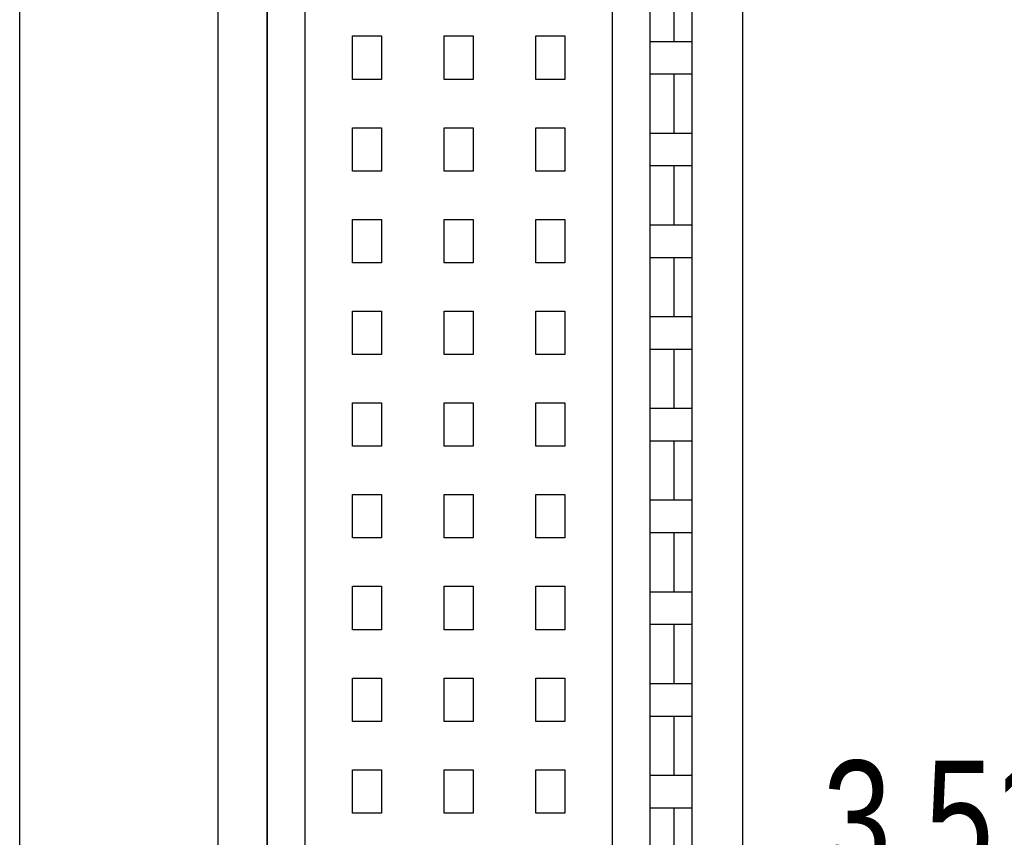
# Model space of a CAD drawing. Header units: inches. Extents: x 0 to 22, y 0 to 17.
# Tile 54 of 57: x 17.8 to 18.9, y 10.8 to 11.7. Entities that reach past the tile are written whole.
import ezdxf

# ---------------------------------------------------------------- set-up
doc = ezdxf.new("R2010")
doc.units = ezdxf.units.IN
doc.header["$LTSCALE"] = 1.21
doc.header["$MEASUREMENT"] = 0
doc.layers.get('0').update_dxf_attribs({"linetype": 'CONTINUOUS'})
doc.layers.add('DIMENSIONS', color=7, linetype='CONTINUOUS')
doc.styles.get("Standard").update_dxf_attribs({"font": 'txt', "width": 0.8})
doc.dimstyles.new('DIMSTYLE_1', dxfattribs={"dimtxt": 0.125, "dimasz": 0.18, "dimexe": 0.18, "dimexo": 0.0625, "dimgap": 0.09, "dimtad": 0, "dimtih": 1, "dimtoh": 1, "dimdec": 3, "dimzin": 4, "dimdsep": 46, "dimtxsty": 'STANDARD', "dimblk": '_FILLED', "dimblk1": '_FILLED', "dimblk2": '_FILLED', "dimcen": 0.09, "dimadec": 0, "dimazin": 0, "dimtp": 0.01, "dimtm": 0.01, "dimtfac": 1, "dimtdec": 3, "dimtofl": 0, "dimtmove": 0, "dimatfit": 3, "dimldrblk": '_FILLED', "dimfxl": 1, "dimtolj": 1, "dimtzin": 4, "dimarcsym": 0})

# ---------------------------------------------------------------- blocks, each defined once
blk = doc.blocks.new('_FILLED')
at = {"color": 0, "linetype": 'BYBLOCK'}
blk.add_solid([(0, 0), (-1, 0.1736), (-1, -0.1736)], dxfattribs=at)
blk = doc.blocks.new('*D8')
at = {"layer": 'DIMENSIONS', "color": 2, "linetype": 'CONTINUOUS'}
for p, q in [((18.2728, 12.6117), (19.4933, 12.6117)), ((19.3683, 12.6117), (19.3683, 10.9859)), ((19.3683, 9.0969), (19.3683, 10.7359)), ((18.2828, 9.0969), (19.4933, 9.0969))]:
    blk.add_line(p, q, dxfattribs=at)
at = {"layer": 'DIMENSIONS', "color": 2, "linetype": 'CONTINUOUS', "xscale": 0.18, "yscale": 0.18, "zscale": 0.18}
for p, rotation in [((19.3683, 12.6117), 90), ((19.3683, 9.0969), 270)]:
    blk.add_blockref('_FILLED', p, dxfattribs=dict(at, rotation=rotation))
at = {"layer": 'DIMENSIONS', "color": 2, "linetype": 'CONTINUOUS', "width": 0.8}
for s, p in [('[', (19.3308, 10.7984)), (']', (19.9308, 10.7984)), ('3.515', (18.7058, 10.7984)), ('89.28', (19.4308, 10.7984))]:
    blk.add_text(s, height=0.125, dxfattribs=at).set_placement(p)

msp = doc.modelspace()

# ---------------------------------------------------------------- linework, layer by layer
at = {"color": 7, "linetype": 'CONTINUOUS'}
for p, q in [((17.8303, 7.3839), (17.8303, 13.3286)), ((18.6183, 13.3281), (18.6183, 7.3844)), ((18.0463, 12.6089), (18.0463, 9.0996)), ((18.5633, 9.1127), (18.5633, 12.5958)), ((18.4761, 12.513), (18.4761, 9.1665)), ((18.0997, 12.4854), (18.0997, 9.1941)), ((18.1414, 9.2059), (18.1414, 12.4736)), ((18.5174, 9.3043), (18.5174, 12.3752)), ((18.1001, 12.2209), (18.1001, 9.4586)), ((18.5436, 11.7075), (18.5436, 11.772)), ((18.193, 11.6661), (18.193, 11.7134)), ((18.193, 11.7134), (18.2245, 11.7134)), ((18.2245, 11.7134), (18.2245, 11.6661)), ((18.293, 11.6661), (18.293, 11.7134)), ((18.293, 11.7134), (18.3245, 11.7134)), ((18.3245, 11.7134), (18.3245, 11.6661)), ((18.393, 11.6661), (18.393, 11.7134)), ((18.393, 11.7134), (18.4245, 11.7134)), ((18.4245, 11.7134), (18.4245, 11.6661)), ((18.5174, 11.7075), (18.5633, 11.7075)), ((18.5174, 11.672), (18.5633, 11.672)), ((18.5436, 11.6075), (18.5436, 11.672)), ((18.2245, 11.6661), (18.193, 11.6661)), ((18.3245, 11.6661), (18.293, 11.6661)), ((18.4245, 11.6661), (18.393, 11.6661)), ((18.193, 11.5661), (18.193, 11.6134)), ((18.193, 11.6134), (18.2245, 11.6134)), ((18.2245, 11.6134), (18.2245, 11.5661)), ((18.293, 11.5661), (18.293, 11.6134)), ((18.293, 11.6134), (18.3245, 11.6134)), ((18.3245, 11.6134), (18.3245, 11.5661)), ((18.393, 11.5661), (18.393, 11.6134)), ((18.393, 11.6134), (18.4245, 11.6134)), ((18.4245, 11.6134), (18.4245, 11.5661)), ((18.5174, 11.6075), (18.5633, 11.6075)), ((18.5174, 11.572), (18.5633, 11.572)), ((18.5436, 11.5075), (18.5436, 11.572)), ((18.2245, 11.5661), (18.193, 11.5661)), ((18.3245, 11.5661), (18.293, 11.5661)), ((18.4245, 11.5661), (18.393, 11.5661)), ((18.193, 11.4661), (18.193, 11.5134)), ((18.193, 11.5134), (18.2245, 11.5134)), ((18.2245, 11.5134), (18.2245, 11.4661)), ((18.293, 11.4661), (18.293, 11.5134)), ((18.293, 11.5134), (18.3245, 11.5134)), ((18.3245, 11.5134), (18.3245, 11.4661)), ((18.393, 11.4661), (18.393, 11.5134)), ((18.393, 11.5134), (18.4245, 11.5134)), ((18.4245, 11.5134), (18.4245, 11.4661)), ((18.5174, 11.5075), (18.5633, 11.5075)), ((18.2245, 11.4661), (18.193, 11.4661)), ((18.3245, 11.4661), (18.293, 11.4661)), ((18.4245, 11.4661), (18.393, 11.4661)), ((18.5174, 11.472), (18.5633, 11.472)), ((18.5436, 11.4075), (18.5436, 11.472)), ((18.193, 11.3661), (18.193, 11.4134)), ((18.193, 11.4134), (18.2245, 11.4134)), ((18.2245, 11.4134), (18.2245, 11.3661)), ((18.293, 11.3661), (18.293, 11.4134)), ((18.293, 11.4134), (18.3245, 11.4134)), ((18.3245, 11.4134), (18.3245, 11.3661)), ((18.393, 11.3661), (18.393, 11.4134)), ((18.393, 11.4134), (18.4245, 11.4134)), ((18.4245, 11.4134), (18.4245, 11.3661)), ((18.5174, 11.4075), (18.5633, 11.4075)), ((18.5174, 11.372), (18.5633, 11.372)), ((18.5436, 11.3075), (18.5436, 11.372)), ((18.2245, 11.3661), (18.193, 11.3661)), ((18.3245, 11.3661), (18.293, 11.3661)), ((18.4245, 11.3661), (18.393, 11.3661)), ((18.193, 11.2661), (18.193, 11.3134)), ((18.193, 11.3134), (18.2245, 11.3134)), ((18.2245, 11.3134), (18.2245, 11.2661)), ((18.293, 11.2661), (18.293, 11.3134)), ((18.293, 11.3134), (18.3245, 11.3134)), ((18.3245, 11.3134), (18.3245, 11.2661)), ((18.393, 11.2661), (18.393, 11.3134)), ((18.393, 11.3134), (18.4245, 11.3134)), ((18.4245, 11.3134), (18.4245, 11.2661)), ((18.5174, 11.3075), (18.5633, 11.3075)), ((18.5174, 11.272), (18.5633, 11.272)), ((18.5436, 11.2075), (18.5436, 11.272)), ((18.2245, 11.2661), (18.193, 11.2661)), ((18.3245, 11.2661), (18.293, 11.2661)), ((18.4245, 11.2661), (18.393, 11.2661)), ((18.193, 11.1661), (18.193, 11.2134)), ((18.193, 11.2134), (18.2245, 11.2134)), ((18.2245, 11.2134), (18.2245, 11.1661)), ((18.293, 11.1661), (18.293, 11.2134)), ((18.293, 11.2134), (18.3245, 11.2134)), ((18.3245, 11.2134), (18.3245, 11.1661)), ((18.393, 11.1661), (18.393, 11.2134)), ((18.393, 11.2134), (18.4245, 11.2134)), ((18.4245, 11.2134), (18.4245, 11.1661)), ((18.5174, 11.2075), (18.5633, 11.2075)), ((18.2245, 11.1661), (18.193, 11.1661)), ((18.3245, 11.1661), (18.293, 11.1661)), ((18.4245, 11.1661), (18.393, 11.1661)), ((18.5174, 11.172), (18.5633, 11.172)), ((18.5436, 11.1075), (18.5436, 11.172)), ((18.193, 11.0661), (18.193, 11.1134)), ((18.193, 11.1134), (18.2245, 11.1134)), ((18.2245, 11.1134), (18.2245, 11.0661)), ((18.293, 11.0661), (18.293, 11.1134)), ((18.293, 11.1134), (18.3245, 11.1134)), ((18.3245, 11.1134), (18.3245, 11.0661)), ((18.393, 11.0661), (18.393, 11.1134)), ((18.393, 11.1134), (18.4245, 11.1134)), ((18.4245, 11.1134), (18.4245, 11.0661)), ((18.5174, 11.1075), (18.5633, 11.1075)), ((18.2245, 11.0661), (18.193, 11.0661)), ((18.3245, 11.0661), (18.293, 11.0661)), ((18.4245, 11.0661), (18.393, 11.0661)), ((18.5174, 11.072), (18.5633, 11.072)), ((18.5436, 11.0075), (18.5436, 11.072)), ((18.193, 10.9661), (18.193, 11.0134)), ((18.193, 11.0134), (18.2245, 11.0134)), ((18.2245, 11.0134), (18.2245, 10.9661)), ((18.293, 10.9661), (18.293, 11.0134)), ((18.293, 11.0134), (18.3245, 11.0134)), ((18.3245, 11.0134), (18.3245, 10.9661)), ((18.393, 10.9661), (18.393, 11.0134)), ((18.393, 11.0134), (18.4245, 11.0134)), ((18.4245, 11.0134), (18.4245, 10.9661)), ((18.5174, 11.0075), (18.5633, 11.0075)), ((18.5174, 10.972), (18.5633, 10.972)), ((18.5436, 10.9075), (18.5436, 10.972)), ((18.2245, 10.9661), (18.193, 10.9661)), ((18.3245, 10.9661), (18.293, 10.9661)), ((18.4245, 10.9661), (18.393, 10.9661)), ((18.193, 10.8661), (18.193, 10.9134)), ((18.193, 10.9134), (18.2245, 10.9134)), ((18.2245, 10.9134), (18.2245, 10.8661)), ((18.293, 10.8661), (18.293, 10.9134)), ((18.293, 10.9134), (18.3245, 10.9134)), ((18.3245, 10.9134), (18.3245, 10.8661)), ((18.393, 10.8661), (18.393, 10.9134)), ((18.393, 10.9134), (18.4245, 10.9134)), ((18.4245, 10.9134), (18.4245, 10.8661)), ((18.5174, 10.9075), (18.5633, 10.9075)), ((18.2245, 10.8661), (18.193, 10.8661)), ((18.3245, 10.8661), (18.293, 10.8661)), ((18.4245, 10.8661), (18.393, 10.8661)), ((18.5174, 10.872), (18.5633, 10.872)), ((18.5436, 10.8075), (18.5436, 10.872))]:
    msp.add_line(p, q, dxfattribs=at)

# ---------------------------------------------------------------- dimensions: what is measured, and where the dimension line sits
at = {"layer": 'DIMENSIONS', "color": 2, "linetype": 'CONTINUOUS'}
dim = msp.add_linear_dim(base=(19.3683, 9.0969), p1=(18.2728, 12.6117), p2=(18.2828, 9.0969), angle=270, dimstyle='DIMSTYLE_1', dxfattribs=at)
dim.commit()
dim.dimension.update_dxf_attribs({"geometry": '*D8', "text_midpoint": (19.3683, 10.8609), "dimtype": 160})

doc.saveas('drawing.dxf')
